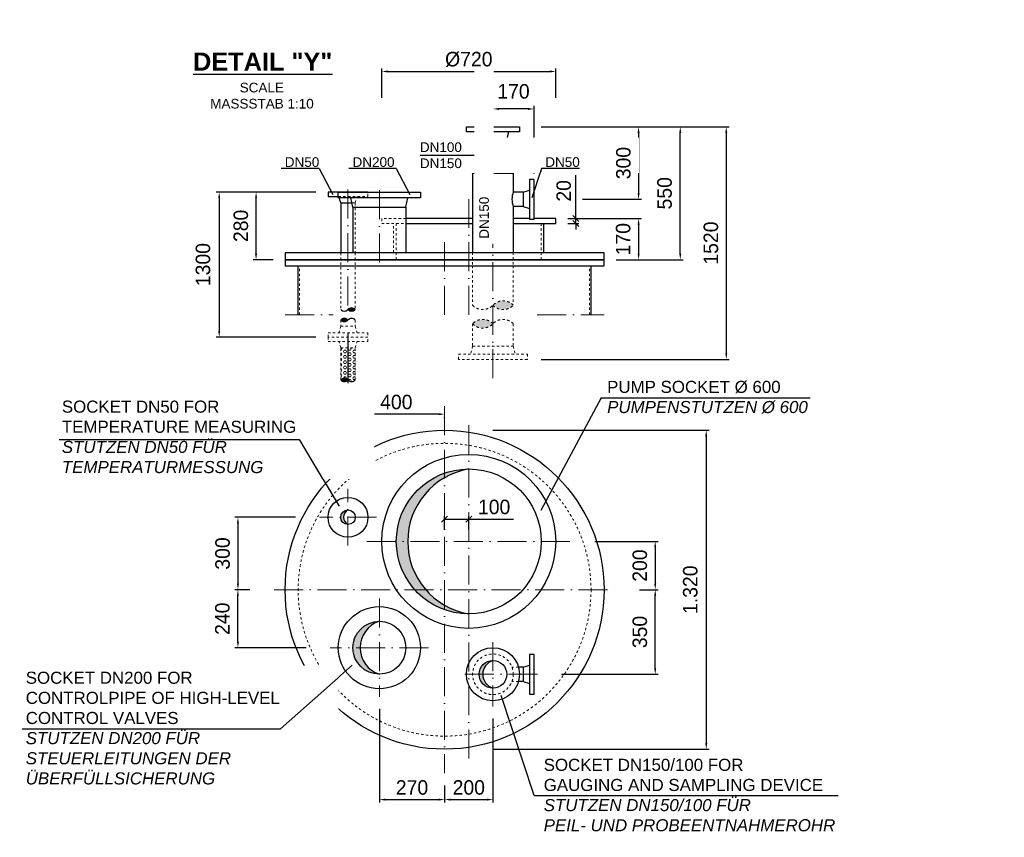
# Model space of a CAD drawing. Header units: millimetres. Extents: x -48448 to 452754, y -13941 to 17062.
# Tile 58 of 256: x 3781 to 7856, y 13677 to 17062. Entities that reach past the tile are written whole.
import ezdxf

# ---------------------------------------------------------------- set-up
doc = ezdxf.new("R2010")
doc.units = ezdxf.units.MM
doc.linetypes.add('ACAD_ISO10W100', pattern=[18, 12, -3, 0, -3])
doc.linetypes.add('JIS_02_1.0', pattern=[2, 1, -1])
doc.layers.add('Bemaßung', color=7, linetype='Continuous', lineweight=13)
doc.layers.add('Beschriftung', color=7, linetype='Continuous')
doc.styles.add('LBB3.5M1000', font='isocp.shx', dxfattribs={"height": 3.5})
doc.dimstyles.new('DIN', dxfattribs={"dimtxt": 2.5, "dimasz": 2.5, "dimexe": 1.25, "dimexo": 0.625, "dimtad": 1, "dimtih": 1, "dimdec": 4, "dimdsep": 46, "dimlunit": 6, "dimtxsty": 'Standard', "dimcen": 2.5, "dimadec": 0, "dimazin": 0, "dimtfac": 1, "dimtdec": 4, "dimtmove": 0, "dimatfit": 3, "dimfxl": 0, "dimtvp": 1, "dimtolj": 1, "dimtzin": 0, "dimarcsym": 0})

# ---------------------------------------------------------------- blocks, each defined once
blk = doc.blocks.new('*D5')
at = {"layer": 'Bemaßung', "color": 0, "lineweight": -2, "transparency": 16777216}
for p, q in [((5739.9, 15362.1), (6635.3, 15362.1)), ((6622.8, 15337.1), (6622.8, 14067.1)), ((5739.9, 14042.1), (6635.3, 14042.1))]:
    blk.add_line(p, q, dxfattribs=at)
at = {"layer": 'Bemaßung', "color": 0, "transparency": 16777216}
for points in [[(6618.6, 15337.1), (6626.9, 15337.1), (6622.8, 15362.1)], [(6618.6, 14067.1), (6626.9, 14067.1), (6622.8, 14042.1)]]:
    blk.add_solid(points, dxfattribs=at)
at = {"layer": 'DEFPOINTS', "color": 0, "transparency": 16777216}
for p in [(5539.9, 15362.1), (5539.9, 14042.1), (6622.8, 14042.1)]:
    blk.add_point(p, dxfattribs=at)
at = {"layer": 'Bemaßung', "color": 0, "transparency": 16777216, "insert": (6556.9, 14702.1), "char_height": 60, "attachment_point": 5, "rotation": 90}
blk.add_mtext('\\A1;1.320', dxfattribs=at)
blk = doc.blocks.new('*D6')
at = {"layer": 'Bemaßung', "color": 0, "lineweight": -2, "transparency": 16777216}
for p, q in [((6161.5, 14902.1), (6424.1, 14902.1)), ((6411.6, 14877.1), (6411.6, 14727.1)), ((6345.9, 14702.1), (6424.1, 14702.1))]:
    blk.add_line(p, q, dxfattribs=at)
at = {"layer": 'Bemaßung', "color": 0, "transparency": 16777216}
for points in [[(6407.4, 14877.1), (6415.7, 14877.1), (6411.6, 14902.1)], [(6407.4, 14727.1), (6415.7, 14727.1), (6411.6, 14702.1)]]:
    blk.add_solid(points, dxfattribs=at)
at = {"layer": 'DEFPOINTS', "color": 0, "transparency": 16777216}
for p in [(6061.5, 14902.1), (6245.9, 14702.1), (6411.6, 14702.1)]:
    blk.add_point(p, dxfattribs=at)
at = {"layer": 'Bemaßung', "color": 0, "transparency": 16777216, "insert": (6348, 14802.1), "char_height": 60, "attachment_point": 5, "rotation": 90}
blk.add_mtext('\\A1;200', dxfattribs=at)
blk = doc.blocks.new('*D7')
at = {"layer": 'Bemaßung', "color": 0, "lineweight": -2, "transparency": 16777216}
for p, q in [((6345.9, 14702.1), (6424.1, 14702.1)), ((6411.6, 14377.1), (6411.6, 14677.1)), ((6023.7, 14352.1), (6424.1, 14352.1))]:
    blk.add_line(p, q, dxfattribs=at)
at = {"layer": 'Bemaßung', "color": 0, "transparency": 16777216}
for points in [[(6407.4, 14677.1), (6415.7, 14677.1), (6411.6, 14702.1)], [(6407.4, 14377.1), (6415.7, 14377.1), (6411.6, 14352.1)]]:
    blk.add_solid(points, dxfattribs=at)
at = {"layer": 'DEFPOINTS', "color": 0, "transparency": 16777216}
for p in [(6245.9, 14702.1), (6411.6, 14702.1), (5923.7, 14352.1)]:
    blk.add_point(p, dxfattribs=at)
at = {"layer": 'Bemaßung', "color": 0, "transparency": 16777216, "insert": (6348, 14527.1), "char_height": 60, "attachment_point": 5, "rotation": 90}
blk.add_mtext('\\A1;350', dxfattribs=at)
blk = doc.blocks.new('*D8')
at = {"layer": 'Bemaßung', "color": 0, "lineweight": -2, "transparency": 16777216}
for p, q in [((4733.9, 14702.1), (4671.9, 14702.1)), ((4684.4, 14487.1), (4684.4, 14677.1)), ((4966.4, 14462.1), (4671.9, 14462.1))]:
    blk.add_line(p, q, dxfattribs=at)
at = {"layer": 'Bemaßung', "color": 0, "transparency": 16777216}
for points in [[(4680.2, 14677.1), (4688.5, 14677.1), (4684.4, 14702.1)], [(4680.2, 14487.1), (4688.5, 14487.1), (4684.4, 14462.1)]]:
    blk.add_solid(points, dxfattribs=at)
at = {"layer": 'DEFPOINTS', "color": 0, "transparency": 16777216}
for p in [(4684.4, 14702.1), (4833.9, 14702.1), (5066.4, 14462.1)]:
    blk.add_point(p, dxfattribs=at)
at = {"layer": 'Bemaßung', "color": 0, "transparency": 16777216, "insert": (4620.2, 14582.1), "char_height": 60, "attachment_point": 5, "rotation": 90}
blk.add_mtext('\\A1;240', dxfattribs=at)
blk = doc.blocks.new('*D9')
at = {"layer": 'Bemaßung', "color": 0, "lineweight": -2, "transparency": 16777216}
for p, q in [((4922.5, 15002.1), (4671.9, 15002.1)), ((4684.4, 14977.1), (4684.4, 14727.1)), ((4733.9, 14702.1), (4671.9, 14702.1))]:
    blk.add_line(p, q, dxfattribs=at)
at = {"layer": 'Bemaßung', "color": 0, "transparency": 16777216}
for points in [[(4680.2, 14977.1), (4688.5, 14977.1), (4684.4, 15002.1)], [(4680.2, 14727.1), (4688.5, 14727.1), (4684.4, 14702.1)]]:
    blk.add_solid(points, dxfattribs=at)
at = {"layer": 'DEFPOINTS', "color": 0, "transparency": 16777216}
for p in [(5022.5, 15002.1), (4684.4, 14702.1), (4833.9, 14702.1)]:
    blk.add_point(p, dxfattribs=at)
at = {"layer": 'Bemaßung', "color": 0, "transparency": 16777216, "insert": (4621, 14852.1), "char_height": 60, "attachment_point": 5, "rotation": 90}
blk.add_mtext('\\A1;300', dxfattribs=at)
blk = doc.blocks.new('*D10')
at = {"layer": 'Bemaßung', "color": 0, "lineweight": -2, "transparency": 16777216}
for p, q in [((5269.9, 14208.6), (5269.9, 13820.8)), ((5539.9, 13892.1), (5539.9, 13820.8)), ((5294.9, 13833.3), (5514.9, 13833.3))]:
    blk.add_line(p, q, dxfattribs=at)
at = {"layer": 'Bemaßung', "color": 0, "transparency": 16777216}
for points in [[(5294.9, 13837.5), (5294.9, 13829.1), (5269.9, 13833.3)], [(5514.9, 13837.5), (5514.9, 13829.1), (5539.9, 13833.3)]]:
    blk.add_solid(points, dxfattribs=at)
at = {"layer": 'DEFPOINTS', "color": 0, "transparency": 16777216}
for p in [(5269.9, 14258.6), (5539.9, 13942.1), (5539.9, 13833.3)]:
    blk.add_point(p, dxfattribs=at)
at = {"layer": 'Bemaßung', "color": 0, "transparency": 16777216, "insert": (5404.9, 13883.3), "char_height": 60, "attachment_point": 5}
blk.add_mtext('\\A1;270', dxfattribs=at)
blk = doc.blocks.new('*D11')
at = {"layer": 'Bemaßung', "color": 0, "lineweight": -2, "transparency": 16777216}
for p, q in [((5739.9, 14168.6), (5739.9, 13820.8)), ((5539.9, 13892.1), (5539.9, 13820.8)), ((5564.9, 13833.3), (5714.9, 13833.3))]:
    blk.add_line(p, q, dxfattribs=at)
at = {"layer": 'Bemaßung', "color": 0, "transparency": 16777216}
for points in [[(5564.9, 13837.5), (5564.9, 13829.1), (5539.9, 13833.3)], [(5714.9, 13837.5), (5714.9, 13829.1), (5739.9, 13833.3)]]:
    blk.add_solid(points, dxfattribs=at)
at = {"layer": 'DEFPOINTS', "color": 0, "transparency": 16777216}
for p in [(5739.9, 14218.6), (5539.9, 13942.1), (5739.9, 13833.3)]:
    blk.add_point(p, dxfattribs=at)
at = {"layer": 'Bemaßung', "color": 0, "transparency": 16777216, "insert": (5639.9, 13883.3), "char_height": 60, "attachment_point": 5}
blk.add_mtext('\\A1;200', dxfattribs=at)
blk = doc.blocks.new('_Oblique')
at = {"color": 0, "linetype": 'ByBlock', "lineweight": -2}
blk.add_line((-0.5, -0.5), (0.5, 0.5), dxfattribs=at)
blk = doc.blocks.new('*D12')
at = {"layer": 'Bemaßung', "color": 0, "lineweight": -2, "transparency": 16777216}
for p, q in [((5539.9, 14952.1), (5539.9, 15007)), ((5639.9, 14952.1), (5639.9, 15007)), ((5539.9, 14994.5), (5639.9, 14994.5)), ((5639.9, 14994.5), (5824.9, 14994.5))]:
    blk.add_line(p, q, dxfattribs=at)
at = {"layer": 'DEFPOINTS', "color": 0, "transparency": 16777216}
for p in [(5539.9, 14994.5), (5539.9, 14902.1), (5639.9, 14902.1)]:
    blk.add_point(p, dxfattribs=at)
at = {"layer": 'Bemaßung', "color": 0, "lineweight": -2, "transparency": 16777216, "xscale": 25, "yscale": 25, "zscale": 25, "rotation": 180}
blk.add_blockref('_Oblique', (5539.9, 14994.5), dxfattribs=at)
at = {"layer": 'Bemaßung', "color": 0, "lineweight": -2, "transparency": 16777216, "xscale": 25, "yscale": 25, "zscale": 25}
blk.add_blockref('_Oblique', (5639.9, 14994.5), dxfattribs=at)
at = {"layer": 'Bemaßung', "color": 0, "transparency": 16777216, "insert": (5744.9, 15044.5), "char_height": 60, "attachment_point": 5}
blk.add_mtext('\\A1;100', dxfattribs=at)
blk = doc.blocks.new('*D13')
at = {"layer": 'Bemaßung', "color": 0, "lineweight": -2, "transparency": 16777216}
for p, q in [((5139.9, 15169.5), (5139.9, 15441.4)), ((5514.9, 15428.9), (5164.9, 15428.9)), ((5539.9, 15412), (5539.9, 15416.4))]:
    blk.add_line(p, q, dxfattribs=at)
at = {"layer": 'Bemaßung', "color": 0, "transparency": 16777216}
for points in [[(5164.9, 15433), (5164.9, 15424.7), (5139.9, 15428.9)], [(5514.9, 15433), (5514.9, 15424.7), (5539.9, 15428.9)]]:
    blk.add_solid(points, dxfattribs=at)
at = {"layer": 'DEFPOINTS', "color": 0, "transparency": 16777216}
for p in [(5539.9, 15462), (5139.9, 15428.9), (5139.9, 15119.5)]:
    blk.add_point(p, dxfattribs=at)
at = {"layer": 'Bemaßung', "color": 0, "transparency": 16777216, "insert": (5339.9, 15478.9), "char_height": 60, "attachment_point": 5}
blk.add_mtext('\\A1;400', dxfattribs=at)
blk = doc.blocks.new('*D14')
at = {"layer": 'Bemaßung', "color": 0, "lineweight": -2, "transparency": 16777216}
for p, q in [((5939.9, 16618.3), (6718.1, 16618.3)), ((6705.6, 16593.3), (6705.6, 15680.8)), ((5939.9, 15655.8), (6718.1, 15655.8))]:
    blk.add_line(p, q, dxfattribs=at)
at = {"layer": 'Bemaßung', "color": 0, "transparency": 16777216}
for points in [[(6701.5, 16593.3), (6709.8, 16593.3), (6705.6, 16618.3)], [(6701.5, 15680.8), (6709.8, 15680.8), (6705.6, 15655.8)]]:
    blk.add_solid(points, dxfattribs=at)
at = {"layer": 'DEFPOINTS', "color": 0, "transparency": 16777216}
for p in [(5739.9, 16618.3), (5739.9, 15655.8), (6705.6, 15655.8)]:
    blk.add_point(p, dxfattribs=at)
at = {"layer": 'Bemaßung', "color": 0, "transparency": 16777216, "insert": (6642.2, 16137.1), "char_height": 60, "attachment_point": 5, "rotation": 90}
blk.add_mtext('\\A1;1520', dxfattribs=at)
blk = doc.blocks.new('*D15')
at = {"layer": 'Bemaßung', "color": 0, "lineweight": -2, "transparency": 16777216}
for p, q in [((6049.9, 16238.3), (6355.3, 16238.3)), ((6342.8, 16213.3), (6342.8, 16093.3)), ((6249.9, 16068.3), (6355.3, 16068.3))]:
    blk.add_line(p, q, dxfattribs=at)
at = {"layer": 'Bemaßung', "color": 0, "transparency": 16777216}
for points in [[(6338.6, 16213.3), (6347, 16213.3), (6342.8, 16238.3)], [(6338.6, 16093.3), (6347, 16093.3), (6342.8, 16068.3)]]:
    blk.add_solid(points, dxfattribs=at)
at = {"layer": 'DEFPOINTS', "color": 0, "transparency": 16777216}
for p in [(5999.9, 16238.3), (6199.9, 16068.3), (6342.8, 16068.3)]:
    blk.add_point(p, dxfattribs=at)
at = {"layer": 'Bemaßung', "color": 0, "transparency": 16777216, "insert": (6279.1, 16153.3), "char_height": 60, "attachment_point": 5, "rotation": 90}
blk.add_mtext('\\A1;170', dxfattribs=at)
blk = doc.blocks.new('*D16')
at = {"layer": 'Bemaßung', "color": 0, "lineweight": -2, "transparency": 16777216}
for p, q in [((6049.9, 16618.3), (6355.3, 16618.3)), ((6342.8, 16593.3), (6342.8, 16343.3)), ((6109.9, 16318.3), (6355.3, 16318.3))]:
    blk.add_line(p, q, dxfattribs=at)
at = {"layer": 'Bemaßung', "color": 0, "transparency": 16777216}
for points in [[(6338.6, 16593.3), (6347, 16593.3), (6342.8, 16618.3)], [(6338.6, 16343.3), (6347, 16343.3), (6342.8, 16318.3)]]:
    blk.add_solid(points, dxfattribs=at)
at = {"layer": 'DEFPOINTS', "color": 0, "transparency": 16777216}
for p in [(5849.9, 16618.3), (5909.9, 16318.3), (6342.8, 16318.3)]:
    blk.add_point(p, dxfattribs=at)
at = {"layer": 'Bemaßung', "color": 0, "transparency": 16777216, "insert": (6280, 16468.3), "char_height": 60, "attachment_point": 5, "rotation": 90}
blk.add_mtext('\\A1;300', dxfattribs=at)
blk = doc.blocks.new('*D17')
at = {"layer": 'Bemaßung', "color": 0, "lineweight": -2, "transparency": 16777216}
for p, q in [((6249.9, 16618.3), (6527.8, 16618.3)), ((6515.3, 16093.3), (6515.3, 16593.3)), ((6249.9, 16068.3), (6527.8, 16068.3))]:
    blk.add_line(p, q, dxfattribs=at)
at = {"layer": 'Bemaßung', "color": 0, "transparency": 16777216}
for points in [[(6511.1, 16593.3), (6519.4, 16593.3), (6515.3, 16618.3)], [(6511.1, 16093.3), (6519.4, 16093.3), (6515.3, 16068.3)]]:
    blk.add_solid(points, dxfattribs=at)
at = {"layer": 'DEFPOINTS', "color": 0, "transparency": 16777216}
for p in [(6199.9, 16618.3), (6515.3, 16618.3), (6199.9, 16068.3)]:
    blk.add_point(p, dxfattribs=at)
at = {"layer": 'Bemaßung', "color": 0, "transparency": 16777216, "insert": (6450.5, 16343.3), "char_height": 60, "attachment_point": 5, "rotation": 90}
blk.add_mtext('\\A1;550', dxfattribs=at)
blk = doc.blocks.new('*D18')
at = {"layer": 'Bemaßung', "color": 0, "lineweight": -2, "transparency": 16777216}
for p, q in [((5739.9, 16668.3), (5739.9, 16704.9)), ((5884.9, 16692.4), (5764.9, 16692.4)), ((5909.9, 16425.8), (5909.9, 16704.9))]:
    blk.add_line(p, q, dxfattribs=at)
at = {"layer": 'Bemaßung', "color": 0, "transparency": 16777216}
for points in [[(5764.9, 16696.6), (5764.9, 16688.3), (5739.9, 16692.4)], [(5884.9, 16696.6), (5884.9, 16688.3), (5909.9, 16692.4)]]:
    blk.add_solid(points, dxfattribs=at)
at = {"layer": 'DEFPOINTS', "color": 0, "transparency": 16777216}
for p in [(5739.9, 16692.4), (5739.9, 16618.3), (5909.9, 16375.8)]:
    blk.add_point(p, dxfattribs=at)
at = {"layer": 'Bemaßung', "color": 0, "transparency": 16777216, "insert": (5824.9, 16764.9), "char_height": 60, "attachment_point": 5}
blk.add_mtext('\\A1;170', dxfattribs=at)
blk = doc.blocks.new('*D19')
at = {"layer": 'Bemaßung', "color": 0, "lineweight": -2, "transparency": 16777216}
for p, q in [((6083, 16238.3), (6083, 16418.3)), ((6049.9, 16238.3), (6095.5, 16238.3)), ((6083, 16218.3), (6083, 16238.3)), ((6049.9, 16218.3), (6095.5, 16218.3)), ((6083, 16218.3), (6083, 16193.3))]:
    blk.add_line(p, q, dxfattribs=at)
at = {"layer": 'DEFPOINTS', "color": 0, "transparency": 16777216}
for p in [(5999.9, 16238.3), (6083, 16238.3), (5999.9, 16218.3)]:
    blk.add_point(p, dxfattribs=at)
at = {"layer": 'Bemaßung', "color": 0, "lineweight": -2, "transparency": 16777216, "xscale": 25, "yscale": 25, "zscale": 25}
for p, rotation in [((6083, 16238.3), 270), ((6083, 16218.3), 90)]:
    blk.add_blockref('_Oblique', p, dxfattribs=dict(at, rotation=rotation))
at = {"layer": 'Bemaßung', "color": 0, "transparency": 16777216, "insert": (6033, 16353.3), "char_height": 60, "attachment_point": 5, "rotation": 90}
blk.add_mtext('\\A1;20', dxfattribs=at)
blk = doc.blocks.new('*D20')
at = {"layer": 'Bemaßung', "color": 0, "lineweight": -2, "transparency": 16777216}
for p, q in [((5279.9, 16738.3), (5279.9, 16860)), ((5304.9, 16847.5), (5974.9, 16847.5)), ((5999.9, 16738.3), (5999.9, 16860))]:
    blk.add_line(p, q, dxfattribs=at)
at = {"layer": 'Bemaßung', "color": 0, "transparency": 16777216}
for points in [[(5304.9, 16851.7), (5304.9, 16843.3), (5279.9, 16847.5)], [(5974.9, 16851.7), (5974.9, 16843.3), (5999.9, 16847.5)]]:
    blk.add_solid(points, dxfattribs=at)
at = {"layer": 'DEFPOINTS', "color": 0, "transparency": 16777216}
for p in [(5999.9, 16847.5), (5279.9, 16238.3), (5999.9, 16238.3)]:
    blk.add_point(p, dxfattribs=at)
at = {"layer": 'Bemaßung', "color": 0, "transparency": 16777216, "insert": (5639.9, 16897.5), "char_height": 60, "attachment_point": 5}
blk.add_mtext('\\A1;%%c720', dxfattribs=at)
blk = doc.blocks.new('*D21')
at = {"layer": 'Bemaßung', "color": 0, "lineweight": -2, "transparency": 16777216}
for p, q in [((5007.4, 16348.3), (4747, 16348.3)), ((4759.5, 16093.3), (4759.5, 16323.3)), ((4829.9, 16068.3), (4747, 16068.3))]:
    blk.add_line(p, q, dxfattribs=at)
at = {"layer": 'Bemaßung', "color": 0, "transparency": 16777216}
for points in [[(4755.3, 16323.3), (4763.6, 16323.3), (4759.5, 16348.3)], [(4755.3, 16093.3), (4763.6, 16093.3), (4759.5, 16068.3)]]:
    blk.add_solid(points, dxfattribs=at)
at = {"layer": 'DEFPOINTS', "color": 0, "transparency": 16777216}
for p in [(4759.5, 16348.3), (5057.4, 16348.3), (4879.9, 16068.3)]:
    blk.add_point(p, dxfattribs=at)
at = {"layer": 'Bemaßung', "color": 0, "transparency": 16777216, "insert": (4696.6, 16208.3), "char_height": 60, "attachment_point": 5, "rotation": 90}
blk.add_mtext('\\A1;280', dxfattribs=at)
blk = doc.blocks.new('*D45')
at = {"layer": 'Bemaßung', "color": 0, "lineweight": -2, "transparency": 16777216}
for p, q in [((5007.4, 16348.3), (4594.3, 16348.3)), ((4606.8, 16323.3), (4606.8, 15772.8)), ((5007.4, 15747.8), (4594.3, 15747.8))]:
    blk.add_line(p, q, dxfattribs=at)
at = {"layer": 'Bemaßung', "color": 0, "transparency": 16777216}
for points in [[(4602.6, 16323.3), (4611, 16323.3), (4606.8, 16348.3)], [(4602.6, 15772.8), (4611, 15772.8), (4606.8, 15747.8)]]:
    blk.add_solid(points, dxfattribs=at)
at = {"layer": 'DEFPOINTS', "color": 0, "transparency": 16777216}
for p in [(5057.4, 16348.3), (4606.8, 15747.8), (5057.4, 15747.8)]:
    blk.add_point(p, dxfattribs=at)
at = {"layer": 'Bemaßung', "color": 0, "transparency": 16777216, "insert": (4539.9, 16048.1), "char_height": 60, "attachment_point": 5, "rotation": 90}
blk.add_mtext('\\A1;1300', dxfattribs=at)

msp = doc.modelspace()

# ---------------------------------------------------------------- hatches: boundary and pattern name
at = {"linetype": 'JIS_02_1.0', "lineweight": 18, "ltscale": 10}
h = msp.add_hatch(color=256, dxfattribs=at)
h.dxf.hatch_style = 1
h.paths.add_polyline_path([(5824.015, 15879.861, 0.43057008), (5739.865, 15879.861, 0.43057008)])
h = msp.add_hatch(color=256)
h.dxf.hatch_style = 1
h.paths.add_polyline_path([(5139.865, 15862.066, 0.43057008), (5170.015, 15862.066, 0.43057008)])
h = msp.add_hatch(color=256)
h.dxf.hatch_style = 1
h.paths.add_polyline_path([(5139.864, 15818.276, 0.43057008), (5109.714, 15818.276, 0.43057008)])
h = msp.add_hatch(color=256, dxfattribs=at)
h.dxf.hatch_style = 1
h.paths.add_polyline_path([(5655.715, 15803.22, 0.43057008), (5739.865, 15803.22, 0.43057008)])
at = {"linetype": 'JIS_02_1.0', "lineweight": 5, "ltscale": 10}
h = msp.add_hatch(dxfattribs=at)
h.set_pattern_fill('HEX', color=256, scale=2)
h.set_pattern_definition([(0, (0, -100.486), (0, 10.9985226), [6.35, -12.7]), (120, (0, -100.486), (-9.525, -5.499261), [6.35, -12.7]), (60, (6.35, -100.486), (-9.525, 5.499261), [6.35, -12.7])])
edge = h.paths.add_edge_path()
edge.add_arc((5154.939, 15585.063), 20.751, 223.40947, 316.59233)
edge.add_line((5170.015, 15570.803), (5170.015, 15702.832))
edge.add_line((5170.015, 15702.832), (5109.715, 15702.832))
edge.add_line((5109.715, 15702.832), (5109.715, 15570.803))
edge.add_arc((5124.789, 15556.542), 20.751, 43.40947, 136.588419, ccw=False)
h = msp.add_hatch(color=256)
h.dxf.hatch_style = 1
h.paths.add_polyline_path([(5109.714, 15570.802, 0.43057008), (5139.864, 15570.802, 0.43057008)])
h = msp.add_hatch(color=256)
h.dxf.hatch_style = 1
h.paths.add_polyline_path([(5539.865, 15166.006), (5539.865, 15184.918, 0.31783725), (5339.865, 14902.075), (5387.143, 14902.075, -0.26846753)])
h.paths.add_polyline_path([(5387.143, 14902.075), (5339.865, 14902.075, 0.18448309), (5416.258, 14702.075), (5462.06, 14702.075, -0.18114534)])
h.paths.add_polyline_path([(5462.06, 14702.075), (5416.258, 14702.075, 0.12596795), (5539.865, 14619.232), (5539.865, 14638.143, -0.08327251)])
h.paths.add_polyline_path([(5539.865, 14638.143), (5539.865, 14619.232, 0.08516423), (5639.865, 14602.075, -0.08797701)])
h.paths.add_polyline_path([(5639.865, 15202.075, 0.08516423), (5539.865, 15184.918), (5539.865, 15166.006, -0.08797701)])
h = msp.add_hatch(color=256)
h.dxf.hatch_style = 1
h.paths.add_polyline_path([(5139.865, 15032.225, 0.41421356), (5109.715, 15002.075), (5121.228, 15002.075, -0.28411858)])
h.paths.add_polyline_path([(5121.228, 15002.075), (5109.715, 15002.075, 0.41421356), (5139.865, 14971.925, -0.28411858)])
h = msp.add_hatch(color=256)
h.dxf.hatch_style = 1
h.paths.add_polyline_path([(5269.865, 14571.625, 0.41421356), (5160.315, 14462.075), (5190.31, 14462.075, -0.32479237)])
h.paths.add_polyline_path([(5190.31, 14462.075), (5160.315, 14462.075, 0.41421356), (5269.865, 14352.525, -0.32479237)])
h = msp.add_hatch(color=256)
h.dxf.hatch_style = 1
h.paths.add_polyline_path([(5739.865, 14409.225, 0.41421356), (5682.715, 14352.075), (5697.572, 14352.075, -0.32977215)])
h.paths.add_polyline_path([(5697.572, 14352.075), (5682.715, 14352.075, 0.41421356), (5739.865, 14294.925, -0.32977215)])

# ---------------------------------------------------------------- linework, layer by layer
at = {"linetype": 'ACAD_ISO10W100', "lineweight": 18, "ltscale": 10}
for p, q in [((5739.865, 15577.569), (5739.865, 16641.909)), ((5139.865, 15878.425), (5139.865, 16397.318)), ((5269.865, 16056.208), (5269.865, 16397.318)), ((5639.865, 15840.318), (5639.865, 16318.318)), ((5539.865, 15840.318), (5539.865, 16155.237)), ((4879.865, 15840.318), (5078.115, 15840.318)), ((5923.095, 15840.318), (6199.865, 15840.318)), ((5539.865, 15462.002), (5539.865, 13942.148)), ((5639.865, 14003.193), (5639.865, 15400.957)), ((5139.865, 14884.694), (5139.865, 15119.456)), ((5257.245, 15002.075), (5022.484, 15002.075)), ((5218.215, 14902.075), (6061.514, 14902.075)), ((4833.865, 14702.075), (6245.865, 14702.075)), ((5269.865, 14665.536), (5269.865, 14258.614)), ((5739.865, 14485.58), (5739.865, 14218.569)), ((5473.326, 14462.075), (5066.403, 14462.075)), ((5923.67, 14352.075), (5606.359, 14352.075))]:
    msp.add_line(p, q, dxfattribs=at)
for p, q in [((5682.715, 16566.318), (5674.365, 16598.318)), ((5797.015, 16566.318), (5805.365, 16598.318)), ((5655.715, 16426.318), (5682.715, 16566.318)), ((5682.715, 16566.318), (5797.015, 16566.318)), ((5797.015, 16566.318), (5824.015, 16426.318)), ((5655.715, 16426.318), (5824.015, 16426.318)), ((5655.715, 16426.318), (5655.715, 16098.318)), ((5824.015, 16426.318), (5824.015, 16348.468)), ((5864.865, 16348.468), (5824.015, 16348.468)), ((5864.865, 16348.468), (5891.865, 16355.818)), ((5864.865, 16348.468), (5864.865, 16288.168)), ((5109.715, 16303.318), (5103.998, 16324.318)), ((5109.715, 16303.318), (5156.758, 16303.318)), ((5109.715, 16303.318), (5109.715, 16097.318)), ((5160.315, 16286.318), (5152.365, 16324.318)), ((5379.415, 16286.318), (5387.365, 16324.318)), ((5160.315, 16286.318), (5379.415, 16286.318)), ((5160.315, 16286.318), (5160.315, 16097.318)), ((5379.415, 16286.318), (5379.415, 16097.318)), ((5824.015, 16288.168), (5824.015, 16098.318)), ((5864.865, 16288.168), (5824.015, 16288.168)), ((5864.865, 16288.168), (5891.865, 16280.818)), ((5950.865, 16097.318), (5950.865, 16218.318)), ((4933.865, 15840.318), (4933.865, 16043.318)), ((6145.865, 15840.318), (6145.865, 16043.318)), ((5139.865, 15762.671), (5139.865, 15556.542)), ((5864.865, 14382.225), (5891.865, 14389.575)), ((5864.865, 14382.225), (5845.652, 14382.225)), ((5864.865, 14382.225), (5864.865, 14321.925)), ((5864.865, 14321.925), (5845.652, 14321.925)), ((5864.865, 14321.925), (5891.865, 14314.575))]:
    msp.add_line(p, q)
at = {"linetype": 'JIS_02_1.0', "lineweight": 18, "ltscale": 10}
for p, q in [((5103.998, 16324.318), (5102.365, 16330.318)), ((5156.758, 16303.318), (5170.015, 16303.318)), ((5170.015, 16303.318), (5177.365, 16330.318)), ((5170.015, 16303.318), (5170.015, 16097.318)), ((5328.865, 16097.318), (5328.865, 16218.318)), ((5339.865, 16068.318), (5339.865, 16218.318)), ((5939.865, 16068.318), (5939.865, 16218.318)), ((5655.715, 16098.318), (5655.715, 16043.318)), ((5824.015, 16098.318), (5824.015, 16043.318)), ((5109.715, 16097.318), (5109.715, 15862.066)), ((5170.015, 16097.318), (5170.015, 15862.066)), ((4939.865, 15840.318), (4939.865, 16043.318)), ((5655.715, 16043.318), (5655.715, 15879.861)), ((5824.015, 16043.318), (5824.015, 15879.861)), ((6139.865, 15840.318), (6139.865, 16043.318)), ((5109.715, 15818.276), (5109.715, 15792.832)), ((5170.015, 15818.276), (5170.015, 15792.831)), ((5109.715, 15792.832), (5102.365, 15765.832)), ((5109.715, 15792.832), (5170.015, 15792.832)), ((5170.015, 15792.832), (5177.365, 15765.832)), ((5655.715, 15803.22), (5655.715, 15710.836)), ((5824.015, 15803.22), (5824.015, 15710.836)), ((5109.715, 15702.832), (5102.365, 15729.832)), ((5109.715, 15702.832), (5170.015, 15702.832)), ((5109.715, 15570.802), (5109.715, 15702.832)), ((5170.015, 15702.832), (5177.365, 15729.832)), ((5170.015, 15570.802), (5170.015, 15702.832)), ((5655.715, 15710.836), (5647.865, 15677.836)), ((5655.715, 15710.836), (5824.015, 15710.836)), ((5824.015, 15710.836), (5831.865, 15677.836)), ((5845.652, 14382.225), (5818.428, 14382.225)), ((5845.652, 14321.925), (5818.428, 14321.925))]:
    msp.add_line(p, q, dxfattribs=at)
for points in [[(5629.865, 16618.318), (5849.865, 16618.318), (5849.865, 16598.318), (5629.865, 16598.318)], [(5891.865, 16400.818), (5891.865, 16235.818), (5909.865, 16235.818), (5909.865, 16400.818)], [(5099.865, 16348.318), (5439.865, 16348.318), (5439.865, 16324.318), (5099.865, 16324.318)], [(4879.865, 16068.318), (6199.865, 16068.318), (6199.865, 16097.318), (4879.865, 16097.318)], [(4879.865, 16043.318), (6199.865, 16043.318), (6199.865, 16068.318), (4879.865, 16068.318)], [(5891.865, 14434.575), (5891.865, 14269.575), (5909.865, 14269.575), (5909.865, 14434.575)]]:
    msp.add_lwpolyline(points, close=True)
for points in [[(5222.365, 16348.318), (5057.365, 16348.318), (5057.365, 16330.318), (5099.865, 16330.318)], [(5655.715, 16238.318), (5379.415, 16238.318)], [(5824.015, 16218.318), (5999.865, 16218.318), (5999.865, 16238.318), (5909.865, 16238.318)], [(5891.865, 16238.318), (5824.015, 16238.318)], [(5379.415, 16218.318), (5655.715, 16218.318)]]:
    msp.add_lwpolyline(points)
for points in [[(5099.865, 16330.318), (5222.365, 16330.318), (5222.365, 16348.318), (5099.865, 16348.318)], [(5379.415, 16238.318), (5279.865, 16238.318), (5279.865, 16218.318), (5379.415, 16218.318)]]:
    msp.add_lwpolyline(points, dxfattribs=at)
for points in [[(5057.365, 15765.832), (5222.365, 15765.832), (5222.365, 15747.832), (5057.365, 15747.832)], [(5057.365, 15729.832), (5222.365, 15729.832), (5222.365, 15747.832), (5057.365, 15747.832)], [(5597.365, 15677.836), (5882.365, 15677.836), (5882.365, 15655.836), (5597.365, 15655.836)]]:
    msp.add_lwpolyline(points, close=True, dxfattribs=at)
for centre, radius in [((5539.865, 14702.075), 660), ((5639.865, 14902.075), 360), ((5639.865, 14902.075), 300), ((5139.865, 15002.075), 82.5), ((5139.865, 15002.075), 30.15), ((5269.865, 14462.075), 170), ((5269.865, 14462.075), 109.55), ((5739.865, 14352.075), 110), ((5739.865, 14352.075), 57.15)]:
    msp.add_circle(centre, radius)
for centre, radius in [((5539.865, 14702.075), 606), ((5739.865, 14352.075), 84.15)]:
    msp.add_circle(centre, radius, dxfattribs=at)
for centre, radius, start, end in [((5902.578, 16318.318), 84.15, 159.004859, 200.995141), ((5691.565, 14902.075), 304.422, 99.778111, 260.221889), ((5154.934, 15002.075), 33.706, 116.556667, 243.443333), ((5305.515, 14462.075), 115.205, 108.026395, 251.973605), ((5757.332, 14352.075), 59.76, 106.995535, 253.004465)]:
    msp.add_arc(centre, radius, start, end)
for centre, start, end in [((5781.94, 15840.059), 43.40947, 136.59053), ((5697.79, 15919.662), 223.40947, 316.59053), ((5781.94, 15919.662), 223.40947, 316.59053), ((5697.79, 15763.419), 43.40947, 136.59053), ((5781.94, 15763.419), 43.40947, 136.59053), ((5697.79, 15843.022), 223.40947, 316.59053)]:
    msp.add_arc(centre, 57.918, start, end, dxfattribs=at)
at = {"linetype": 'Continuous', "ltscale": 10}
for centre, start, end in [((5124.79, 15876.326), 223.40947, 316.59053), ((5154.94, 15847.805), 43.40947, 136.59053), ((5154.94, 15876.326), 223.40947, 316.59053), ((5124.789, 15804.016), 43.40947, 136.59053), ((5124.789, 15832.537), 223.40947, 316.59053), ((5154.939, 15804.016), 43.40947, 136.59053), ((5124.789, 15556.542), 43.40947, 136.59053), ((5124.789, 15585.063), 223.40947, 316.59053), ((5154.939, 15585.063), 223.40947, 316.59053)]:
    msp.add_arc(centre, 20.751, start, end, dxfattribs=at)

# ---------------------------------------------------------------- texts
at = {"layer": 'Beschriftung', "insert": (6212.565, 15566.818), "char_height": 50, "width": 1268.7974, "attachment_point": 1, "style": 'LBB3.5M1000', "bg_fill": 2}
msp.add_mtext('{\\fArial|b0|i0|c0|p34;PUMP SOCKET Ø 600\\P\\fArial|b0|i1|c0|p34;PUMPENSTUTZEN Ø 600}', dxfattribs=at)

# ---------------------------------------------------------------- dimensions: what is measured, and where the dimension line sits
at = {"layer": 'Bemaßung'}
for base, p1, p2, text, override, picture, middle in [((6705.641, 15655.836), (5739.865, 16618.318), (5739.865, 15655.836), '1520', {"dimscale": 10, "dimtxt": 6, "dimexo": 20, "dimgap": 2, "dimdec": 2, "dimsah": 1, "dimtdec": 2, "dimtmove": 2}, '*D14', (6642.182, 16137.077)), ((4606.813, 15747.832), (5057.365, 16348.318), (5057.365, 15747.832), '1300', {"dimscale": 10, "dimtxt": 6, "dimexo": 5, "dimgap": 2, "dimdec": 2, "dimsah": 1, "dimtdec": 2, "dimtmove": 2}, '*D45', (4539.947, 16048.075))]:
    dim = msp.add_linear_dim(base=base, p1=p1, p2=p2, angle=90, text=text, dimstyle='DIN', override=override, dxfattribs=at)
    dim.commit()
    dim.dimension.update_dxf_attribs({"geometry": picture, "text_midpoint": middle, "dimtype": 160})
dim = msp.add_linear_dim(base=(6083.009, 16238.318), p1=(5999.865, 16218.318), p2=(5999.865, 16238.318), angle=90, dimstyle='DIN', override={"dimscale": 10, "dimtxt": 6, "dimexo": 5, "dimgap": 2, "dimdec": 2, "dimblk1": 'Oblique', "dimblk2": 'Oblique', "dimsah": 1, "dimtdec": 2}, dxfattribs=at)
dim.commit()
dim.dimension.update_dxf_attribs({"geometry": '*D19', "text_midpoint": (6033.009, 16353.318)})
for base, p1, p2, override, picture, middle in [((4759.458, 16348.318), (4879.865, 16068.318), (5057.365, 16348.318), {"dimscale": 10, "dimtxt": 6, "dimexo": 5, "dimgap": 2, "dimdec": 2, "dimsah": 1, "dimtdec": 2, "dimtmove": 2}, '*D21', (4696.648, 16208.318)), ((6342.791, 16068.318), (5999.865, 16238.318), (6199.865, 16068.318), {"dimscale": 10, "dimtxt": 6, "dimexo": 5, "dimgap": 2, "dimdec": 2, "dimsah": 1, "dimtdec": 2, "dimtmove": 2}, '*D15', (6279.107, 16153.318)), ((6622.773, 14042.075), (5539.865, 15362.075), (5539.865, 14042.075), {"dimscale": 10, "dimtxt": 6, "dimexo": 20, "dimgap": 2, "dimdec": 2, "dimsah": 1, "dimtdec": 2, "dimtmove": 2}, '*D5', (6556.927, 14702.075)), ((4684.351, 14702.075), (5022.484, 15002.075), (4833.865, 14702.075), {"dimscale": 10, "dimtxt": 6, "dimexo": 10, "dimgap": 2, "dimdec": 2, "dimsah": 1, "dimtdec": 2, "dimtmove": 2}, '*D9', (4621.035, 14852.075)), ((6411.554, 14702.075), (6061.514, 14902.075), (6245.865, 14702.075), {"dimscale": 10, "dimtxt": 6, "dimexo": 10, "dimgap": 2, "dimdec": 2, "dimsah": 1, "dimtdec": 2, "dimtmove": 2}, '*D6', (6347.996, 14802.075)), ((4684.351, 14702.075), (5066.403, 14462.075), (4833.865, 14702.075), {"dimscale": 10, "dimtxt": 6, "dimexo": 10, "dimgap": 2, "dimdec": 2, "dimsah": 1, "dimtdec": 2, "dimtmove": 2}, '*D8', (4620.164, 14582.075)), ((6411.554, 14702.075), (5923.67, 14352.075), (6245.865, 14702.075), {"dimscale": 10, "dimtxt": 6, "dimexo": 10, "dimgap": 2, "dimdec": 2, "dimsah": 1, "dimtdec": 2, "dimtmove": 2}, '*D7', (6347.996, 14527.075))]:
    dim = msp.add_linear_dim(base=base, p1=p1, p2=p2, angle=90, dimstyle='DIN', override=override, dxfattribs=at)
    dim.commit()
    dim.dimension.update_dxf_attribs({"geometry": picture, "text_midpoint": middle, "dimtype": 160})
for base, p1, p2, picture, middle in [((5139.865, 15428.864), (5539.865, 15462.002), (5139.865, 15119.456), '*D13', (5339.865, 15478.864)), ((5539.865, 13833.312), (5269.865, 14258.614), (5539.865, 13942.075), '*D10', (5404.865, 13883.312)), ((5739.865, 13833.312), (5539.865, 13942.148), (5739.865, 14218.569), '*D11', (5639.865, 13883.312))]:
    dim = msp.add_linear_dim(base=base, p1=p1, p2=p2, dimstyle='DIN', override={"dimscale": 10, "dimtxt": 6, "dimexo": 5, "dimgap": 2, "dimdec": 2, "dimsah": 1, "dimtdec": 2, "dimtmove": 2}, dxfattribs=at)
    dim.commit()
    dim.dimension.update_dxf_attribs({"geometry": picture, "text_midpoint": middle})
dim = msp.add_linear_dim(base=(5539.865, 14994.485), p1=(5639.865, 14902.075), p2=(5539.865, 14902.075), dimstyle='DIN', override={"dimscale": 10, "dimtxt": 6, "dimexo": 5, "dimgap": 2, "dimdec": 2, "dimblk1": 'Oblique', "dimblk2": 'Oblique', "dimsah": 1, "dimtdec": 2}, dxfattribs=at)
dim.commit()
dim.dimension.update_dxf_attribs({"geometry": '*D12', "text_midpoint": (5744.865, 14994.485), "dimtype": 160})

# ---------------------------------------------------------------- next in the draw order: linework, layer by layer
at = {"layer": 'Beschriftung'}
for q in [(5938.273, 15029.733), (7053.291, 15496.33)]:
    msp.add_line((6187.174, 15496.33), q, dxfattribs=at)

# ---------------------------------------------------------------- next in the draw order: texts
at = {"layer": 'Beschriftung', "attachment_point": 1, "style": 'LBB3.5M1000', "bg_fill": 2}
for s, insert, char_height, width in [('\\pi45.615;{\\fArial|b1|i0|c0|p34;\\LDETAIL "Y"\\P\\pi238.69;\\fArial|b0|i0|c0|p34;\\H0.53333x;\\lSCALE\\P\\pi116.67;MASSSTAB 1:10}', (4452.968, 16925.86), 75, 655.11191), ('{\\fArial|b0|i0|c0|p34;SOCKET DN50 FOR\\PTEMPERATURE MEASURING\\P\\fArial|b0|i1|c0|p34;STUTZEN DN50 FÜR\\PTEMPERATURMESSUNG}', (3955.584, 15485.052), 50, 1268.7974), ('{\\fArial|b0|i0|c0|p34;SOCKET DN200 FOR\\PCONTROLPIPE OF HIGH-LEVEL\\PCONTROL VALVES\\P\\fArial|b0|i1|c0|p34;STUTZEN DN200 FÜR\\PSTEUERLEITUNGEN DER\\PÜBERFÜLLSICHERUNG}', (3806.059, 14362.922), 50, 1268.7974), ('{\\fArial|b0|i0|c0|p34;SOCKET DN150/100 FOR\\PGAUGING AND SAMPLING DEVICE\\P\\fArial|b0|i1|c0|p34;STUTZEN DN150/100 FÜR\\PPEIL- UND PROBEENTNAHMEROHR}', (5949.982, 14002.334), 50, 1268.7974)]:
    msp.add_mtext(s, dxfattribs=dict(at, insert=insert, char_height=char_height, width=width))

# ---------------------------------------------------------------- next in the draw order: linework, layer by layer
at = {"layer": 'Beschriftung'}
for p, q in [((3944.299, 15324.713), (4938.26, 15324.713)), ((4938.26, 15324.713), (5102.752, 15047.425)), ((4861.197, 14126.047), (5157.49, 14389.821)), ((5910.694, 13849.734), (5773.937, 14264.285)), ((3791.953, 14126.047), (4861.197, 14126.047)), ((5910.694, 13849.734), (7168.961, 13849.734))]:
    msp.add_line(p, q, dxfattribs=at)

# ---------------------------------------------------------------- next in the draw order: texts
at = {"layer": 'Beschriftung', "insert": (4878.289, 16492.487), "char_height": 40, "width": 144.48459, "attachment_point": 1, "style": 'LBB3.5M1000', "bg_fill": 2}
msp.add_mtext('{\\fArial|b0|i0|c0|p34;DN50}', dxfattribs=at)

# ---------------------------------------------------------------- next in the draw order: dimensions: what is measured, and where the dimension line sits
at = {"layer": 'Bemaßung'}
dim = msp.add_linear_dim(base=(5999.865, 16847.515), p1=(5279.865, 16238.318), p2=(5999.865, 16238.318), text='%%c720', dimstyle='DIN', override={"dimscale": 10, "dimtxt": 6, "dimexo": 50, "dimgap": 2, "dimdec": 2, "dimsah": 1, "dimtdec": 2, "dimtmove": 2}, dxfattribs=at)
dim.commit()
dim.dimension.update_dxf_attribs({"geometry": '*D20', "text_midpoint": (5639.865, 16897.515)})
dim = msp.add_linear_dim(base=(5739.865, 16692.446), p1=(5909.865, 16375.818), p2=(5739.865, 16618.318), dimstyle='DIN', override={"dimscale": 10, "dimtxt": 6, "dimexo": 5, "dimgap": 2, "dimdec": 2, "dimsah": 1, "dimtdec": 2, "dimtmove": 2}, dxfattribs=at)
dim.commit()
dim.dimension.update_dxf_attribs({"geometry": '*D18', "text_midpoint": (5824.865, 16764.946)})
for base, p1, p2, override, picture, middle in [((6342.791, 16318.318), (5849.865, 16618.318), (5909.865, 16318.318), {"dimscale": 10, "dimtxt": 6, "dimexo": 20, "dimgap": 2, "dimdec": 2, "dimsah": 1, "dimtdec": 2, "dimtmove": 2}, '*D16', (6279.956, 16468.318)), ((6515.265, 16618.318), (6199.865, 16068.318), (6199.865, 16618.318), {"dimscale": 10, "dimtxt": 6, "dimexo": 5, "dimgap": 2, "dimdec": 2, "dimsah": 1, "dimtdec": 2, "dimtmove": 2}, '*D17', (6450.456, 16343.318))]:
    dim = msp.add_linear_dim(base=base, p1=p1, p2=p2, angle=90, dimstyle='DIN', override=override, dxfattribs=at)
    dim.commit()
    dim.dimension.update_dxf_attribs({"geometry": picture, "text_midpoint": middle, "dimtype": 160})

# ---------------------------------------------------------------- next in the draw order: linework, layer by layer
at = {"layer": 'Beschriftung'}
for q in [(4862.7, 16445.736), (5077.282, 16338.724)]:
    msp.add_line((5020.539, 16445.736), q, dxfattribs=at)

# ---------------------------------------------------------------- next in the draw order: texts
at = {"layer": 'Beschriftung', "char_height": 40, "attachment_point": 1, "style": 'LBB3.5M1000', "bg_fill": 2}
for s, insert, width in [('{\\fArial|b0|i0|c0|p34;DN100\\PDN150}', (5437.428, 16554.14), 886.66864), ('{\\fArial|b0|i0|c0|p34;DN200}', (5158.741, 16492.487), 144.48459)]:
    msp.add_mtext(s, dxfattribs=dict(at, insert=insert, width=width))

# ---------------------------------------------------------------- next in the draw order: linework, layer by layer
at = {"layer": 'Beschriftung'}
for p, q in [((5438.483, 16500.354), (5702.232, 16500.354)), ((5339.073, 16445.736), (5143.153, 16445.736)), ((5339.073, 16445.736), (5395.817, 16338.724))]:
    msp.add_line(p, q, dxfattribs=at)

# ---------------------------------------------------------------- next in the draw order: texts
at = {"layer": 'Beschriftung', "insert": (5956.508, 16492.487), "char_height": 40, "width": 144.48459, "attachment_point": 1, "style": 'LBB3.5M1000', "bg_fill": 2}
msp.add_mtext('{\\fArial|b0|i0|c0|p34;DN50}', dxfattribs=at)

# ---------------------------------------------------------------- next in the draw order: linework, layer by layer
at = {"linetype": 'Continuous', "ltscale": 10}
for p, q in [((5940.92, 16445.736), (5900.457, 16323.901)), ((6098.758, 16445.736), (5940.92, 16445.736))]:
    msp.add_line(p, q, dxfattribs=at)

# ---------------------------------------------------------------- next in the draw order: texts
at = {"layer": 'Beschriftung', "insert": (5682.993, 16155.181), "char_height": 40, "width": 886.66864, "attachment_point": 1, "rotation": 90, "style": 'LBB3.5M1000', "bg_fill": 2}
msp.add_mtext('{\\fArial|b0|i0|c0|p34;DN150}', dxfattribs=at)

doc.saveas('drawing.dxf')
